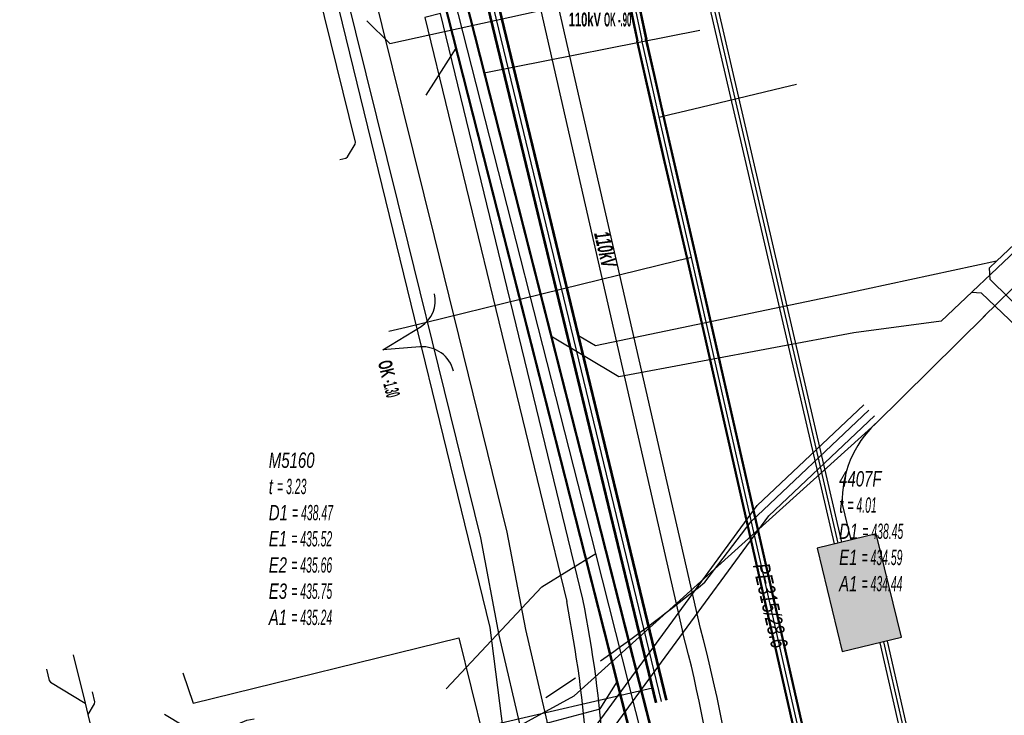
# Model space of a CAD drawing. Header units: metres. Extents: x 2695563 to 2696938, y 1260544 to 1262032.
# Tile 201 of 256: x 2696532 to 2696564, y 1261476 to 1261499. Entities that reach past the tile are written whole.
import ezdxf

# ---------------------------------------------------------------- set-up
doc = ezdxf.new("R2010")
doc.units = ezdxf.units.M
doc.linetypes.add('AUSGEZOGEN', pattern=[0])
for name, color, linetype in [('AW_LK_Haltung', 24, 'AUSGEZOGEN'), ('AW_LK_Normschacht Text', 24, 'AUSGEZOGEN'), ('EW_Hoehenpunkt_Text', 7, 'AUSGEZOGEN'), ('EW_LK_Trasseabs', 1, 'AUSGEZOGEN'), ('EW_LK_Trasseabs_Text', 1, 'AUSGEZOGEN'), ('EW_LK_Trasserand', 1, 'AUSGEZOGEN'), ('FM_LK_SW_BAUWERK', 94, 'AUSGEZOGEN'), ('FM_LK_SW_TRASSEKANTE', 94, 'AUSGEZOGEN'), ('FW_LK_Leitung', 200, 'AUSGEZOGEN'), ('TV_LK_LEITUNG', 92, 'AUSGEZOGEN'), ('WA_LK_Leitung', 171, 'AUSGEZOGEN'), ('WA_LK_Leitung_Text', 171, 'AUSGEZOGEN')]:
    doc.layers.add(name, color=color, linetype=linetype)
doc.styles.add('ARIAL', font='arial.ttf')
doc.styles.add('ARIALNARROW', font='ARIALN.TTF')
pattern_1 = [(0, (2708005, 1273150), (6075, 6075), [6075, -6075]), (90, (2708005, 1273150), (-6075, 6075), [6075, -6075])]

# ---------------------------------------------------------------- blocks, each defined once
blk = doc.blocks.new('COMPLEXOBJECT_1651')
at = {"layer": 'EW_LK_Trasserand', "color": 1, "linetype": 'AUSGEZOGEN', "transparency": 33554687}
blk.add_line((6549.967, 11469.593), (6549.99, 11470.141), dxfattribs=at)
for points in [[(6549.277, 11480.385), (6544.593, 11499.661), (6544.069, 11499.534), (6548.742, 11480.302)], [(6549.449, 11470.133), (6549.427, 11469.615), (6549.967, 11469.593)]]:
    blk.add_lwpolyline(points, dxfattribs=at)
for centre, radius, start, end in [((6509.367, 11472.46), 40.689, 356.7322, 11.2307), ((6509.052, 11472.433), 40.462, 356.7407, 11.2135)]:
    blk.add_arc(centre, radius, start, end, dxfattribs=at)
blk = doc.blocks.new('COMPLEXOBJECT_1688')
at = {"layer": 'EW_LK_Trasserand', "color": 1, "linetype": 'AUSGEZOGEN', "transparency": 33554687}
blk.add_lwpolyline([(6548.908, 11472.877), (6547.393, 11479.387), (6546.788, 11482.59), (6544.387, 11492.325), (6541.979, 11502.069), (6539.546, 11511.857), (6537.328, 11521.578), (6536.279, 11525.951), (6535.404, 11525.741), (6536.452, 11521.372), (6538.67, 11511.649), (6541.105, 11501.853), (6543.513, 11492.109), (6545.908, 11482.398), (6546.513, 11479.201), (6548.024, 11472.705)], dxfattribs=at)
blk = doc.blocks.new('COMPLEXOBJECT_1815')
at = {"layer": 'EW_LK_Trasserand', "color": 1, "linetype": 'AUSGEZOGEN', "transparency": 33554687}
blk.add_lwpolyline([(6553.149, 11479.417), (6548.474, 11499.899), (6541.379, 11531.192), (6534.675, 11559.934), (6531.66, 11573.185), (6531.075, 11573.052), (6534.09, 11559.799), (6540.794, 11531.058), (6547.889, 11499.766), (6552.557, 11479.315)], dxfattribs=at)
for centre, radius, start, end in [((6507.584, 11467.358), 47.134, 359.6565, 14.8243), ((6507.103, 11467.283), 47.02, 359.5477, 14.8262)]:
    blk.add_arc(centre, radius, start, end, dxfattribs=at)
blk = doc.blocks.new('COMPLEXOBJECT_2580')
at = {"layer": 'EW_LK_Trasseabs', "color": 1, "linetype": 'AUSGEZOGEN', "transparency": 33554687}
blk.add_lwpolyline([(6553.284, 11480.938), (6554.817, 11482.939), (6558.691, 11486.61)], dxfattribs=at)
blk.add_arc((6516.926, 11525.693), 57.662, 304.82101, 309.08954, dxfattribs=at)

msp = doc.modelspace()

# ---------------------------------------------------------------- hatches: boundary and pattern name
at = {"layer": 'EW_LK_Trasserand', "lineweight": 18, "transparency": 33554687}
h = msp.add_hatch(dxfattribs=at)
h.set_pattern_fill('MUSTER', color=1, scale=6075, style=0, pattern_type=2)
h.set_pattern_definition(pattern_1)
h.paths.add_polyline_path([(2696555.687, 1261466.885), (2696555.688, 1261467.288), (2696555.685, 1261467.69), (2696555.679, 1261468.092), (2696555.669, 1261468.495), (2696555.656, 1261468.897), (2696555.64, 1261469.299), (2696555.62, 1261469.701), (2696555.596, 1261470.103), (2696555.57, 1261470.505), (2696555.539, 1261470.906), (2696555.506, 1261471.307), (2696555.469, 1261471.708), (2696555.428, 1261472.108), (2696555.384, 1261472.509), (2696555.337, 1261472.908), (2696555.286, 1261473.308), (2696555.232, 1261473.706), (2696555.175, 1261474.105), (2696555.114, 1261474.503), (2696555.049, 1261474.9), (2696554.982, 1261475.297), (2696554.91, 1261475.693), (2696554.836, 1261476.088), (2696554.758, 1261476.483), (2696554.677, 1261476.878), (2696554.592, 1261477.271), (2696554.504, 1261477.664), (2696554.413, 1261478.056), (2696554.318, 1261478.447), (2696554.22, 1261478.837), (2696554.119, 1261479.227), (2696549.444, 1261499.709), (2696542.349, 1261531.002), (2696535.645, 1261559.744), (2696532.63, 1261572.995), (2696532.045, 1261572.862), (2696535.06, 1261559.609), (2696541.764, 1261530.868), (2696548.859, 1261499.576), (2696553.527, 1261479.125), (2696553.629, 1261478.734), (2696553.727, 1261478.341), (2696553.822, 1261477.948), (2696553.914, 1261477.554), (2696554.002, 1261477.159), (2696554.087, 1261476.764), (2696554.169, 1261476.368), (2696554.247, 1261475.971), (2696554.321, 1261475.574), (2696554.393, 1261475.175), (2696554.46, 1261474.777), (2696554.525, 1261474.377), (2696554.586, 1261473.977), (2696554.643, 1261473.577), (2696554.697, 1261473.176), (2696554.748, 1261472.775), (2696554.795, 1261472.373), (2696554.839, 1261471.971), (2696554.879, 1261471.569), (2696554.916, 1261471.166), (2696554.949, 1261470.763), (2696554.979, 1261470.36), (2696555.005, 1261469.956), (2696555.028, 1261469.552), (2696555.048, 1261469.148), (2696555.063, 1261468.744), (2696555.076, 1261468.34), (2696555.085, 1261467.935), (2696555.09, 1261467.531), (2696555.092, 1261467.126), (2696555.091, 1261466.722), (2696555.11, 1261466.726), (2696555.13, 1261466.731), (2696555.149, 1261466.735), (2696555.169, 1261466.74), (2696555.188, 1261466.745), (2696555.207, 1261466.749), (2696555.227, 1261466.754), (2696555.246, 1261466.759), (2696555.265, 1261466.764), (2696555.285, 1261466.769), (2696555.304, 1261466.774), (2696555.323, 1261466.779), (2696555.343, 1261466.784), (2696555.362, 1261466.789), (2696555.381, 1261466.794), (2696555.4, 1261466.8), (2696555.42, 1261466.805), (2696555.439, 1261466.81), (2696555.458, 1261466.816), (2696555.477, 1261466.821), (2696555.496, 1261466.827), (2696555.515, 1261466.832), (2696555.535, 1261466.838), (2696555.554, 1261466.844), (2696555.573, 1261466.849), (2696555.592, 1261466.855), (2696555.611, 1261466.861), (2696555.63, 1261466.867), (2696555.649, 1261466.873), (2696555.668, 1261466.879)], flags=0)
h = msp.add_hatch(dxfattribs=at)
h.set_pattern_fill('MUSTER', color=1, scale=6075, style=0, pattern_type=2)
h.set_pattern_definition(pattern_1)
h.paths.add_polyline_path([(2696550.397, 1261469.425), (2696550.396, 1261469.532), (2696550.394, 1261469.639), (2696550.391, 1261469.746), (2696550.387, 1261469.853), (2696550.382, 1261469.96), (2696550.375, 1261470.066), (2696550.368, 1261470.173), (2696550.36, 1261470.28), (2696550.35, 1261470.386), (2696550.34, 1261470.493), (2696550.328, 1261470.599), (2696550.315, 1261470.705), (2696550.302, 1261470.811), (2696550.287, 1261470.917), (2696550.271, 1261471.023), (2696550.254, 1261471.129), (2696550.237, 1261471.234), (2696550.218, 1261471.34), (2696550.198, 1261471.445), (2696550.177, 1261471.55), (2696550.155, 1261471.654), (2696550.132, 1261471.759), (2696550.108, 1261471.863), (2696550.083, 1261471.967), (2696550.056, 1261472.071), (2696550.029, 1261472.174), (2696550.001, 1261472.277), (2696549.972, 1261472.38), (2696549.942, 1261472.483), (2696549.91, 1261472.585), (2696549.878, 1261472.687), (2696548.363, 1261479.197), (2696547.758, 1261482.4), (2696545.357, 1261492.135), (2696542.949, 1261501.879), (2696540.516, 1261511.667), (2696538.298, 1261521.388), (2696537.249, 1261525.761), (2696536.374, 1261525.551), (2696537.422, 1261521.182), (2696539.64, 1261511.459), (2696542.075, 1261501.663), (2696544.483, 1261491.919), (2696546.878, 1261482.208), (2696547.483, 1261479.011), (2696548.994, 1261472.515), (2696549.025, 1261472.42), (2696549.055, 1261472.325), (2696549.084, 1261472.229), (2696549.112, 1261472.133), (2696549.139, 1261472.037), (2696549.165, 1261471.941), (2696549.19, 1261471.844), (2696549.214, 1261471.747), (2696549.237, 1261471.65), (2696549.259, 1261471.552), (2696549.28, 1261471.454), (2696549.3, 1261471.357), (2696549.318, 1261471.258), (2696549.336, 1261471.16), (2696549.353, 1261471.062), (2696549.369, 1261470.963), (2696549.383, 1261470.864), (2696549.397, 1261470.765), (2696549.41, 1261470.666), (2696549.421, 1261470.567), (2696549.432, 1261470.467), (2696549.441, 1261470.368), (2696549.45, 1261470.268), (2696549.457, 1261470.169), (2696549.464, 1261470.069), (2696549.469, 1261469.969), (2696549.473, 1261469.87), (2696549.477, 1261469.77), (2696549.479, 1261469.67), (2696549.48, 1261469.57), (2696549.48, 1261469.47)], flags=0)
h = msp.add_hatch(dxfattribs=at)
h.set_pattern_fill('MUSTER', color=1, scale=6075, style=0, pattern_type=2)
h.set_pattern_definition(pattern_1)
h.paths.add_polyline_path([(2696550.937, 1261469.403), (2696550.96, 1261469.951), (2696550.978, 1261470.283), (2696550.992, 1261470.614), (2696551.005, 1261470.946), (2696551.014, 1261471.278), (2696551.021, 1261471.61), (2696551.025, 1261471.943), (2696551.026, 1261472.275), (2696551.025, 1261472.607), (2696551.021, 1261472.939), (2696551.014, 1261473.271), (2696551.004, 1261473.603), (2696550.992, 1261473.935), (2696550.977, 1261474.267), (2696550.96, 1261474.598), (2696550.939, 1261474.93), (2696550.916, 1261475.261), (2696550.89, 1261475.592), (2696550.862, 1261475.923), (2696550.831, 1261476.254), (2696550.797, 1261476.584), (2696550.76, 1261476.914), (2696550.721, 1261477.244), (2696550.679, 1261477.574), (2696550.634, 1261477.903), (2696550.587, 1261478.232), (2696550.537, 1261478.56), (2696550.484, 1261478.888), (2696550.429, 1261479.215), (2696550.371, 1261479.542), (2696550.31, 1261479.869), (2696550.247, 1261480.195), (2696545.563, 1261499.471), (2696545.039, 1261499.344), (2696549.712, 1261480.112), (2696549.775, 1261479.788), (2696549.835, 1261479.464), (2696549.892, 1261479.14), (2696549.947, 1261478.814), (2696550, 1261478.489), (2696550.049, 1261478.163), (2696550.096, 1261477.837), (2696550.14, 1261477.51), (2696550.182, 1261477.183), (2696550.221, 1261476.855), (2696550.257, 1261476.528), (2696550.291, 1261476.2), (2696550.321, 1261475.871), (2696550.35, 1261475.543), (2696550.375, 1261475.214), (2696550.398, 1261474.885), (2696550.418, 1261474.556), (2696550.436, 1261474.227), (2696550.451, 1261473.898), (2696550.463, 1261473.568), (2696550.472, 1261473.239), (2696550.479, 1261472.909), (2696550.483, 1261472.579), (2696550.484, 1261472.25), (2696550.483, 1261471.92), (2696550.479, 1261471.59), (2696550.473, 1261471.261), (2696550.463, 1261470.931), (2696550.451, 1261470.602), (2696550.436, 1261470.272), (2696550.419, 1261469.943), (2696550.397, 1261469.425)], flags=0)
at = {"layer": 'FM_LK_SW_BAUWERK', "transparency": 33554687}
msp.add_hatch(color=7, dxfattribs=at).paths.add_polyline_path([(2696557.955, 1261481.87), (2696558.782, 1261478.469), (2696560.726, 1261478.942), (2696559.899, 1261482.343)])

# ---------------------------------------------------------------- linework, layer by layer
at = {"layer": 'AW_LK_Haltung', "linetype": 'AUSGEZOGEN', "transparency": 33554687}
for p, q in [((2696550.986, 1261481.78), (2696537.621, 1261534.383)), ((2696551.005, 1261481.785), (2696537.64, 1261534.388)), ((2696551.024, 1261481.79), (2696537.659, 1261534.393)), ((2696550.307, 1261481.608), (2696536.943, 1261534.211)), ((2696550.326, 1261481.613), (2696536.962, 1261534.216)), ((2696550.345, 1261481.618), (2696536.981, 1261534.221)), ((2696552.637, 1261476.781), (2696539.199, 1261532.421)), ((2696552.66, 1261476.787), (2696539.222, 1261532.427)), ((2696552.682, 1261476.792), (2696539.244, 1261532.432)), ((2696552.978, 1261476.864), (2696539.54, 1261532.504)), ((2696553, 1261476.869), (2696539.562, 1261532.509)), ((2696553.023, 1261476.875), (2696539.585, 1261532.515)), ((2696552.216, 1261474.096), (2696550.307, 1261481.608)), ((2696552.235, 1261474.101), (2696550.326, 1261481.613)), ((2696552.254, 1261474.106), (2696550.345, 1261481.618)), ((2696552.894, 1261474.268), (2696550.986, 1261481.78)), ((2696552.913, 1261474.273), (2696551.005, 1261481.785)), ((2696552.932, 1261474.278), (2696551.024, 1261481.79))]:
    msp.add_line(p, q, dxfattribs=at)
at = {"layer": 'AW_LK_Haltung', "color": 255, "transparency": 33554687}
for p, q in [((2696550.666, 1261481.699), (2696537.301, 1261534.302)), ((2696552.83, 1261476.828), (2696539.392, 1261532.468)), ((2696552.574, 1261474.187), (2696550.666, 1261481.699))]:
    msp.add_line(p, q, dxfattribs=at)
at = {"layer": 'AW_LK_Haltung', "color": 24, "linetype": 'AUSGEZOGEN', "transparency": 33554687}
for p, q in [((2696554.099, 1261498.918), (2696547.001, 1261497.516)), ((2696545.085, 1261496.788), (2696546.074, 1261498.334)), ((2696564.706, 1261491.87), (2696562.036, 1261489.344)), ((2696563.859, 1261491.322), (2696558.869, 1261490.251)), ((2696562.036, 1261489.344), (2696559.166, 1261488.957)), ((2696548.897, 1261480.598), (2696550.666, 1261481.699)), ((2696545.745, 1261477.24), (2696548.897, 1261480.598))]:
    msp.add_line(p, q, dxfattribs=at)
for points in [[(2696590.624, 1261517.236), (2696576.302, 1261503.09), (2696563.859, 1261491.322)], [(2696542.243, 1261494.667), (2696542.447, 1261494.718), (2696542.5, 1261494.756), (2696542.754, 1261495.177), (2696542.764, 1261495.241), (2696541.332, 1261501.033), (2696540.244, 1261505.432), (2696540.255, 1261505.505), (2696540.711, 1261506.259), (2696540.722, 1261506.333), (2696540.361, 1261507.793)], [(2696564.863, 1261489.52), (2696563.649, 1261490.713), (2696563.629, 1261491.104), (2696563.859, 1261491.322)], [(2696564.504, 1261489.18), (2696563.364, 1261490.264), (2696563.037, 1261490.292)], [(2696558.869, 1261490.251), (2696550.66, 1261488.536), (2696550.103, 1261488.864)], [(2696559.166, 1261488.957), (2696551.423, 1261487.514), (2696549.188, 1261488.856)], [(2696533.469, 1261478.364), (2696533.864, 1261476.767), (2696533.955, 1261476.398), (2696534.707, 1261473.356), (2696534.745, 1261473.304), (2696535.115, 1261472.752), (2696535.703, 1261472.554)], [(2696532.588, 1261477.886), (2696532.681, 1261477.51), (2696532.719, 1261477.458), (2696533.864, 1261476.767)], [(2696535.703, 1261472.554), (2696536.009, 1261472.628), (2696550.813, 1261476.586), (2696551.376, 1261477.475)], [(2696534.093, 1261477.139), (2696534.174, 1261476.809), (2696534.165, 1261476.745), (2696533.955, 1261476.398)], [(2696541.513, 1261474.726), (2696541.723, 1261474.77), (2696552.531, 1261477.278)], [(2696536.477, 1261476.404), (2696537.75, 1261475.636), (2696537.814, 1261475.626), (2696539.186, 1261476.214), (2696539.431, 1261476.252)]]:
    msp.add_lwpolyline(points, dxfattribs=at)
at = {"layer": 'EW_LK_Trasseabs', "color": 1, "linetype": 'AUSGEZOGEN', "transparency": 33554687}
for p, q in [((2696543.662, 1261488.404), (2696544.921, 1261489.171)), ((2696544.884, 1261488.499), (2696543.662, 1261488.404)), ((2696549.031, 1261476.953), (2696550.001, 1261477.604))]:
    msp.add_line(p, q, dxfattribs=at)
msp.add_lwpolyline([(2696543.139, 1261499.232), (2696543.887, 1261498.489), (2696555.836, 1261501.119), (2696556.376, 1261501.006)], dxfattribs=at)
for centre, radius, start, end in [((2696544.394, 1261490.012), 0.993, 302.0491, 13.8545), ((2696544.966, 1261487.451), 1.051, 13.8091, 94.4891)]:
    msp.add_arc(centre, radius, start, end, dxfattribs=at)
at = {"layer": 'FM_LK_SW_BAUWERK', "color": 94, "transparency": 33554687}
msp.add_lwpolyline([(2696557.955, 1261481.87), (2696558.782, 1261478.469), (2696560.726, 1261478.942), (2696559.899, 1261482.343), (2696557.955, 1261481.87)], close=True, dxfattribs=at)
at = {"layer": 'FM_LK_SW_TRASSEKANTE', "linetype": 'AUSGEZOGEN', "transparency": 33554687}
for p, q in [((2696558.77, 1261482.066), (2696554.683, 1261499.696)), ((2696558.526, 1261482.01), (2696554.439, 1261499.64)), ((2696561.507, 1261472.268), (2696560.031, 1261478.758)), ((2696561.751, 1261472.324), (2696560.275, 1261478.814))]:
    msp.add_line(p, q, dxfattribs=at)
at = {"layer": 'FM_LK_SW_TRASSEKANTE', "color": 94, "linetype": 'AUSGEZOGEN', "transparency": 33554687}
for p, q in [((2696573.917, 1261499.807), (2696563.422, 1261489.477)), ((2696559.076, 1261482.143), (2696558.783, 1261483.361))]:
    msp.add_line(p, q, dxfattribs=at)
at = {"layer": 'FM_LK_SW_TRASSEKANTE', "color": 255, "transparency": 33554687}
for p, q in [((2696558.648, 1261482.038), (2696554.561, 1261499.668)), ((2696561.629, 1261472.296), (2696560.153, 1261478.786))]:
    msp.add_line(p, q, dxfattribs=at)
at = {"layer": 'FM_LK_SW_TRASSEKANTE', "color": 94, "linetype": 'AUSGEZOGEN', "transparency": 33554687}
msp.add_lwpolyline([(2696484.192, 1261439.103), (2696477.413, 1261447.933), (2696483.756, 1261452.51), (2696490.585, 1261455.975), (2696497.68, 1261458.305), (2696530.415, 1261466.307), (2696549.959, 1261477.006), (2696559.861, 1261485.957), (2696563.498, 1261489.54)], dxfattribs=at)
msp.add_arc((2696562.255, 1261483.445), 3.473, 133.2598, 181.956, dxfattribs=at)
at = {"layer": 'FW_LK_Leitung', "color": 200, "linetype": 'AUSGEZOGEN', "transparency": 33554687}
for p, q in [((2696550.222, 1261475.413), (2696552.545, 1261478.581)), ((2696550.633, 1261475.111), (2696552.956, 1261478.28))]:
    msp.add_line(p, q, dxfattribs=at)
for points in [[(2696552.545, 1261478.581), (2696555.983, 1261483.272), (2696559.495, 1261486.596)], [(2696552.956, 1261478.28), (2696556.367, 1261482.933), (2696559.846, 1261486.225)]]:
    msp.add_lwpolyline(points, dxfattribs=at)
at = {"layer": 'TV_LK_LEITUNG', "color": 92, "linetype": 'AUSGEZOGEN', "transparency": 33554687}
msp.add_line((2696546.162, 1261478.92), (2696548.394, 1261469.901), dxfattribs=at)
for points in [[(2696548.394, 1261469.901), (2696547.189, 1261479.258), (2696539.145, 1261512.238), (2696529.607, 1261551.423)], [(2696537.074, 1261477.77), (2696537.423, 1261476.766), (2696546.162, 1261478.92)]]:
    msp.add_lwpolyline(points, dxfattribs=at)
at = {"layer": 'WA_LK_Leitung', "linetype": 'AUSGEZOGEN', "transparency": 33554687}
for p, q in [((2696551.503, 1261501.008), (2696552.018, 1261498.563)), ((2696551.521, 1261501.012), (2696552.036, 1261498.567)), ((2696551.54, 1261501.016), (2696552.055, 1261498.571)), ((2696551.796, 1261501.072), (2696552.311, 1261498.625)), ((2696551.815, 1261501.076), (2696552.33, 1261498.629)), ((2696551.833, 1261501.08), (2696552.348, 1261498.633)), ((2696552.306, 1261497.294), (2696552.018, 1261498.561)), ((2696552.325, 1261497.298), (2696552.037, 1261498.565)), ((2696552.343, 1261497.302), (2696552.055, 1261498.569)), ((2696552.599, 1261497.36), (2696552.311, 1261498.627)), ((2696552.617, 1261497.364), (2696552.329, 1261498.631)), ((2696552.636, 1261497.368), (2696552.348, 1261498.635)), ((2696552.595, 1261496.026), (2696552.306, 1261497.294)), ((2696552.614, 1261496.03), (2696552.325, 1261497.298)), ((2696552.632, 1261496.034), (2696552.343, 1261497.302)), ((2696552.888, 1261496.092), (2696552.599, 1261497.36)), ((2696552.906, 1261496.096), (2696552.617, 1261497.364)), ((2696552.925, 1261496.1), (2696552.636, 1261497.368)), ((2696552.922, 1261494.592), (2696552.595, 1261496.026)), ((2696552.94, 1261494.596), (2696552.614, 1261496.03)), ((2696552.958, 1261494.601), (2696552.632, 1261496.034)), ((2696553.214, 1261494.659), (2696552.888, 1261496.092)), ((2696553.232, 1261494.664), (2696552.906, 1261496.096)), ((2696553.25, 1261494.668), (2696552.925, 1261496.1)), ((2696553.661, 1261491.405), (2696552.922, 1261494.592)), ((2696553.679, 1261491.409), (2696552.94, 1261494.596)), ((2696553.697, 1261491.414), (2696552.958, 1261494.601)), ((2696553.953, 1261491.472), (2696553.214, 1261494.659)), ((2696553.971, 1261491.477), (2696553.232, 1261494.664)), ((2696553.989, 1261491.481), (2696553.25, 1261494.668)), ((2696557.409, 1261474.879), (2696553.661, 1261491.405)), ((2696557.427, 1261474.883), (2696553.679, 1261491.409)), ((2696557.445, 1261474.887), (2696553.697, 1261491.414)), ((2696557.701, 1261474.947), (2696553.953, 1261491.472)), ((2696557.719, 1261474.951), (2696553.971, 1261491.477)), ((2696557.737, 1261474.955), (2696553.989, 1261491.481))]:
    msp.add_line(p, q, dxfattribs=at)
at = {"layer": 'WA_LK_Leitung', "color": 255, "linetype": 'AUSGEZOGEN', "transparency": 33554687}
for p, q in [((2696551.668, 1261501.044), (2696552.183, 1261498.598)), ((2696552.471, 1261497.331), (2696552.183, 1261498.598)), ((2696552.76, 1261496.063), (2696552.471, 1261497.331)), ((2696553.086, 1261494.63), (2696552.76, 1261496.063)), ((2696553.825, 1261491.443), (2696553.086, 1261494.63)), ((2696557.573, 1261474.917), (2696553.825, 1261491.443))]:
    msp.add_line(p, q, dxfattribs=at)
at = {"layer": 'WA_LK_Leitung', "color": 7, "linetype": 'AUSGEZOGEN', "transparency": 33554687}
for p, q in [((2696553.359, 1261491.329), (2696544.43, 1261489.142)), ((2696553.825, 1261491.443), (2696553.359, 1261491.329)), ((2696544.43, 1261489.142), (2696543.855, 1261489.001))]:
    msp.add_line(p, q, dxfattribs=at)
msp.add_lwpolyline([(2696552.76, 1261496.063), (2696553.149, 1261496.157), (2696553.441, 1261496.227), (2696554.128, 1261496.392), (2696556.81, 1261497.038), (2696557.27, 1261497.149)], dxfattribs=at)

# ---------------------------------------------------------------- block references
at = {"layer": 'EW_LK_Trasseabs', "color": 1, "linetype": 'AUSGEZOGEN', "lineweight": -3, "transparency": 33554687}
msp.add_blockref('COMPLEXOBJECT_2580', (2690000.97, 1249999.81), dxfattribs=at)
at = {"layer": 'EW_LK_Trasserand', "color": 1, "linetype": 'AUSGEZOGEN', "lineweight": -3, "transparency": 33554687}
for name in ['COMPLEXOBJECT_1815', 'COMPLEXOBJECT_1688', 'COMPLEXOBJECT_1651']:
    msp.add_blockref(name, (2690000.97, 1249999.81), dxfattribs=at)

# ---------------------------------------------------------------- texts
at = {"layer": 'AW_LK_Normschacht Text', "color": 24, "transparency": 33554687, "char_height": 0.50641, "attachment_point": 1, "line_spacing_factor": 1.024096, "style": 'ARIAL'}
for s, insert, width in [('\\A1;{\\fArial|i1|b0;\\H0.506413;\\W0.697091;\\C24;M5160}\\P{\\fArial|i1|b0;\\H0.505000;\\W0.697091;\\C24;t \\W0.487964;= 3.23}\\P{\\fArial|i1|b0;\\H0.505000;\\W0.697091;\\C24;D1 \\W0.487964;= 438.47}\\P{\\fArial|i1|b0;\\H0.505000;\\W0.697091;\\C24;E1 \\W0.487964;= 435.52}\\P{\\fArial|i1|b0;\\H0.505000;\\W0.697091;\\C24;E2 \\W0.487964;= 435.66}\\P{\\fArial|i1|b0;\\H0.505000;\\W0.697091;\\C24;E3 \\W0.487964;= 435.75}\\P{\\fArial|i1|b0;\\H0.505000;\\W0.697091;\\C24;A1 \\W0.487964;= 435.24}\\P', (2696539.908, 1261485.022), 2.84527), ('\\A1;{\\fArial|i1|b0;\\H0.506413;\\W0.695636;\\C24;4407F}\\P{\\fArial|i1|b0;\\H0.505000;\\W0.695636;\\C24;t \\W0.486945;= 4.01}\\P{\\fArial|i1|b0;\\H0.505000;\\W0.695636;\\C24;D1 \\W0.486945;= 438.45}\\P{\\fArial|i1|b0;\\H0.505000;\\W0.695636;\\C24;E1 \\W0.486945;= 434.59}\\P{\\fArial|i1|b0;\\H0.505000;\\W0.695636;\\C24;A1 \\W0.486945;= 434.44}\\P', (2696558.679, 1261484.409), 2.84222)]:
    msp.add_mtext(s, dxfattribs=dict(at, insert=insert, width=width))
at = {"layer": 'EW_Hoehenpunkt_Text', "color": 1, "transparency": 33554687, "insert": (2696549.781, 1261499.274), "char_height": 0.45675, "width": 2.59433, "attachment_point": 4, "style": 'ARIALNARROW'}
msp.add_mtext('\\A1;{\\fArial Narrow|i0|b1;\\H0.456750;\\W0.700000;\\C1;110kV \\W0.490000;OK -.90}\\P', dxfattribs=at)
at = {"layer": 'EW_Hoehenpunkt_Text', "color": 1, "transparency": 33554687, "insert": (2696543.713, 1261488.048), "char_height": 0.45675, "width": 1.64032, "attachment_point": 4, "rotation": 283.8573, "style": 'ARIALNARROW'}
msp.add_mtext('\\A1;{\\fArial Narrow|i0|b1;\\H0.456750;\\W0.700000;\\C1;OK \\W0.490000;-1.30}\\P', dxfattribs=at)
at = {"layer": 'EW_LK_Trasseabs_Text', "color": 1, "transparency": 33554687, "insert": (2696550.987, 1261491.712), "char_height": 0.5075, "width": 1.34542, "attachment_point": 5, "rotation": 283.0653, "style": 'ARIALNARROW'}
msp.add_mtext('\\A1;{\\fArial Narrow|i1|b1;\\H0.507500;\\W0.700000;\\C1;110kV}\\P', dxfattribs=at)
at = {"layer": 'WA_LK_Leitung_Text', "color": 7, "transparency": 33554687, "insert": (2696556.415, 1261479.982), "char_height": 0.55426, "width": 3.03783, "attachment_point": 5, "rotation": 282.7782, "style": 'ARIAL'}
msp.add_mtext('\\A1;{\\fArial|i1|b0;\\H0.554263;\\W0.700000;\\C7;PE315/28.6}\\P', dxfattribs=at)

doc.saveas('drawing.dxf')
